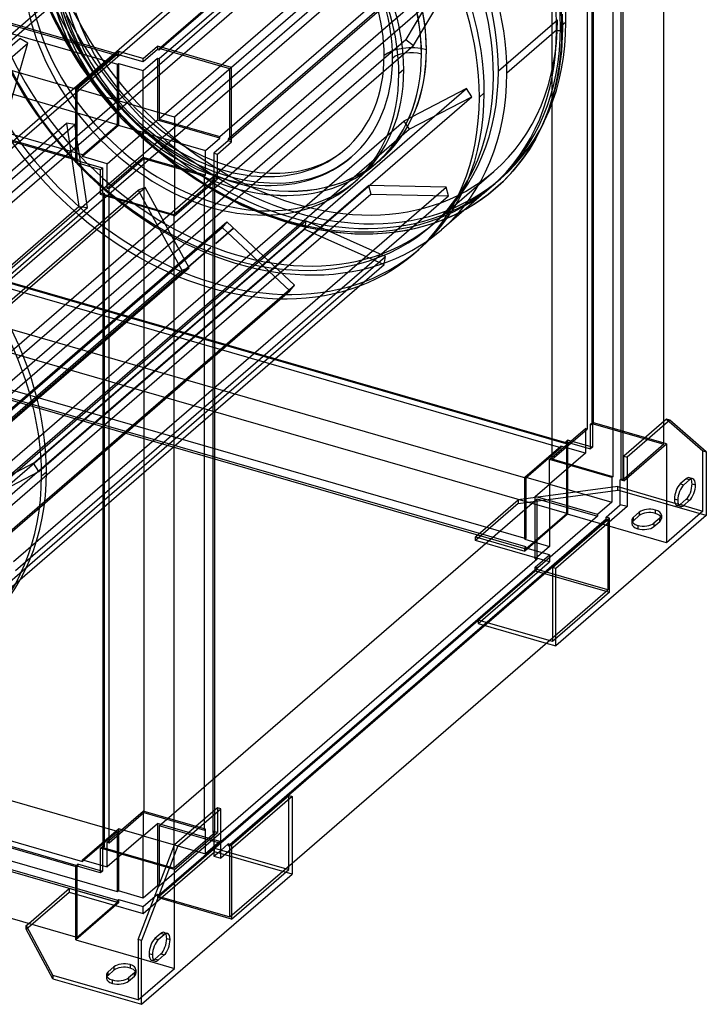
# Model space of a CAD drawing. Header units: millimetres. Extents: x -362 to 362, y -406 to 387.
# Tile 2 of 3: x 13 to 362, y -406 to 95. Entities that reach past the tile are written whole.
import ezdxf

# ---------------------------------------------------------------- set-up
doc = ezdxf.new("R2010")
doc.units = ezdxf.units.MM
doc.layers.add('MAIN-1', color=7, linetype='Continuous')
doc.layers.add('MAIN-2', color=7, linetype='Continuous')

msp = doc.modelspace()

# ---------------------------------------------------------------- linework, layer by layer
at = {"layer": 'MAIN-1'}
for p, q in [((84.45, 81.28), (275.7, 246.9)), ((311.64, 236.53), (120.39, 70.9)), ((340.14, -109.15), (340.14, 210.85)), ((120.51, 35.06), (311.64, 200.59)), ((318.52, -138.43), (318.52, 193.55)), ((319.39, 193.3), (319.39, -138.68)), ((-270.03, 173.79), (61.78, 78.01)), ((41.28, 59.96), (-290.78, 155.82)), ((-290.78, 119.88), (41.28, 24.02)), ((75.58, 75.46), (82.83, 81.74)), ((120.51, 70.87), (82.83, 81.74)), ((41.28, 60.25), (63.03, 79.09)), ((75.58, 75.46), (63.03, 79.09)), ((120.51, 70.87), (91.51, 45.75)), ((120.51, 33.2), (120.51, 70.87)), ((41.28, 22.58), (41.28, 60.25)), ((91.51, 45.75), (41.28, 60.25)), ((91.51, 45.75), (91.51, -4.48)), ((113.26, 26.92), (120.51, 33.2)), ((113.26, 14.36), (113.26, 26.92)), ((53.83, 18.96), (41.28, 22.58)), ((53.83, 6.4), (53.83, 18.96)), ((91.51, -4.48), (113.26, 14.36)), ((111.89, -306.82), (111.89, 13.18)), ((91.51, -4.48), (53.83, 6.4)), ((55.2, -325.97), (55.2, 6)), ((91.14, -4.37), (91.14, -325.42)), ((341.51, -107.97), (319.76, -126.8)), ((343.24, -108.47), (321.49, -127.3)), ((343.24, -108.47), (341.51, -107.97)), ((361.74, -124.49), (343.24, -108.47)), ((361.74, -124.49), (361.74, -156.96)), ((319.76, -139.36), (319.76, -126.8)), ((319.76, -126.8), (321.49, -127.3)), ((321.49, -127.3), (321.49, -152.42)), ((318.02, -138.86), (318.52, -138.43)), ((318.02, -151.42), (318.02, -138.86)), ((319.76, -139.36), (318.02, -138.86)), ((319.39, -138.68), (318.52, -138.43)), ((319.76, -138.36), (319.39, -138.68)), ((350.24, -141.38), (353.24, -138.78)), ((354.51, -140.88), (356.24, -141.38)), ((348.51, -151.27), (351.51, -148.67)), ((353.24, -149.17), (350.24, -151.77)), ((351.51, -148.67), (353.24, -149.17)), ((321.49, -152.42), (285.24, -183.81)), ((310.77, -157.7), (318.02, -151.42)), ((321.49, -152.42), (318.02, -151.42)), ((347.52, -151.13), (348.38, -151.37)), ((350.24, -151.77), (348.51, -151.27)), ((119.52, -324.19), (310.77, -158.56)), ((311.64, -158.81), (120.39, -324.44)), ((283.51, -183.31), (312.51, -158.2)), ((361.74, -156.96), (285.24, -223.21)), ((312.51, -158.2), (310.77, -157.7)), ((310.77, -158.56), (310.77, -157.7)), ((310.77, -158.56), (311.64, -158.81)), ((311.64, -158.81), (311.64, -158.94)), ((285.24, -183.81), (283.51, -183.31)), ((283.51, -183.31), (283.51, -220.98)), ((285.24, -223.21), (285.24, -183.81)), ((151.24, -333.66), (283.51, -219.12)), ((280.39, -221.82), (285.24, -223.21)), ((283.51, -220.98), (281.89, -220.52)), ((-290.78, -239.52), (41.28, -335.38)), ((41.53, -334.87), (-290.28, -239.09)), ((41.28, -371.32), (-290.78, -275.46)), ((151.24, -299.86), (114.99, -331.25)), ((120.51, -324.47), (149.51, -299.36)), ((149.51, -299.36), (151.24, -299.86)), ((151.24, -299.86), (151.24, -339.26)), ((113.26, -305.64), (91.5, -324.47)), ((93.24, -324.97), (114.99, -306.14)), ((114.99, -306.14), (113.26, -305.64)), ((114.99, -331.25), (114.99, -306.14)), ((53.83, -326.16), (54.83, -325.29)), ((55.2, -325.39), (54.83, -325.29)), ((73.01, -372.54), (91.5, -324.47)), ((93.24, -324.97), (74.74, -373.04)), ((91.5, -324.47), (93.24, -324.97)), ((114.99, -327.25), (118.77, -323.97)), ((120.51, -324.47), (118.77, -323.97)), ((87.16, -335.77), (53.83, -326.16)), ((53.83, -338.71), (53.83, -326.16)), ((87.36, -335.25), (55.2, -325.97)), ((41.28, -335.09), (42.28, -334.22)), ((41.28, -372.76), (41.28, -335.09)), ((53.83, -338.71), (41.28, -335.09)), ((53.83, -337.56), (42.28, -334.22)), ((74.74, -405.51), (151.24, -339.26)), ((16.16, -365.51), (17.41, -364.43)), ((16.16, -365.51), (29.7, -390.78)), ((16.16, -367.24), (16.16, -365.51)), ((29.7, -392.51), (16.16, -367.24)), ((83.24, -372.6), (86.24, -370.01)), ((41.28, -372.76), (73.01, -381.92)), ((73.01, -372.54), (73.01, -403.28)), ((74.74, -373.04), (73.01, -372.54)), ((74.74, -405.51), (74.74, -373.04)), ((87.51, -372.1), (89.24, -372.6)), ((81.51, -382.5), (84.51, -379.9)), ((86.24, -380.4), (83.24, -383)), ((84.51, -379.9), (86.24, -380.4)), ((68.89, -385.35), (68.89, -387.08)), ((83.24, -383), (81.51, -382.5)), ((57.69, -389.04), (60.69, -386.45)), ((60.69, -388.18), (57.69, -390.78)), ((57.69, -390.78), (57.69, -389.04)), ((60.69, -386.45), (60.69, -388.18)), ((71.08, -389.45), (68.08, -392.04)), ((73.01, -403.28), (29.7, -390.78)), ((29.7, -390.78), (29.7, -392.51)), ((29.7, -392.51), (74.74, -405.51))]:
    msp.add_line(p, q, dxfattribs=at)
for centre, major_axis, ratio, start_param, end_param in [((121.54, 105.26), (72.17, -83.33), 0.75, -0.000711, 0), ((353.24, -143.97), (1.66, 5.76), 0.433013, 0.000007, 0.588003), ((351.51, -143.47), (-1.66, -5.76), 0.433013, 2.158799, 2.787097), ((353.24, -143.97), (1.66, 5.76), 0.433013, -0.982794, 0.000007), ((350.24, -146.57), (1.66, 5.76), 0.433013, 0.588003, 2.158799), ((351.51, -143.47), (-1.66, -5.76), 0.433013, 0.588003, 2.158799), ((353.24, -143.97), (1.66, 5.76), 0.433013, -2.55359, -0.982794), ((350.24, -146.57), (1.66, 5.76), 0.433013, 2.158799, 3.141599), ((348.51, -146.07), (-1.66, -5.76), 0.433013, 0.354496, 0.588003), ((350.24, -146.57), (1.66, 5.76), 0.433013, -3.141586, -2.55359), ((86.24, -375.2), (1.66, 5.76), 0.433013, 0.000007, 0.588003), ((84.51, -374.7), (-1.66, -5.76), 0.433013, 2.158799, 2.787097), ((86.24, -375.2), (1.66, 5.76), 0.433013, -0.982794, 0.000007), ((83.24, -377.8), (1.66, 5.76), 0.433013, 0.588003, 2.158799), ((84.51, -374.7), (-1.66, -5.76), 0.433013, 0.588003, 2.158799), ((86.24, -375.2), (1.66, 5.76), 0.433013, -2.55359, -0.982794), ((83.24, -377.8), (1.66, 5.76), 0.433013, 2.158799, 3.141599), ((65.89, -387.95), (-6, 0), 0.5, -2.094395, -0.523599), ((65.89, -387.95), (-6, 0), 0.5, 3.141499, 4.18879), ((81.51, -377.3), (-1.66, -5.76), 0.433013, 0.354496, 0.588003), ((83.24, -377.8), (1.66, 5.76), 0.433013, -3.141586, -2.55359), ((62.89, -390.54), (-6, 0), 0.5, -0.523599, -0.000094), ((62.89, -390.54), (-6, 0), 0.5, -0.000094, 1.047198), ((65.89, -389.68), (6, 0), 0.5, 1.047198, 2.617994), ((65.89, -389.68), (6, 0), 0.5, 0.292994, 1.047198), ((65.89, -387.95), (-6, 0), 0.5, 2.617994, 3.141499), ((62.89, -392.28), (6, 0), 0.5, 2.617994, 2.8486), ((62.89, -390.54), (-6, 0), 0.5, 1.047198, 2.617994)]:
    msp.add_ellipse(centre, major_axis=major_axis, ratio=ratio, start_param=start_param, end_param=end_param, dxfattribs=at)
at = {"layer": 'MAIN-2'}
for p, q in [((275.7, 246.04), (83.7, 79.76)), ((83.7, 75.43), (275.7, 241.71)), ((303.7, -110.76), (303.7, 221.79)), ((304.2, 222.22), (304.2, -110.33)), ((301.2, 219.62), (301.2, -112.93)), ((275.7, 210.96), (83.7, 44.69)), ((-72.2, 18.07), (147.8, 208.59)), ((-68.15, 18.45), (151.85, 208.98)), ((114.44, 35.81), (306.44, 202.09)), ((310.77, 200.84), (118.77, 34.56)), ((283.45, -128.3), (283.45, 204.25)), ((314.19, 195.38), (314.19, -137.18)), ((62.53, 76.92), (-270.03, 172.92)), ((-270.03, 168.59), (62.53, 72.59)), ((-57.53, -24.37), (162.47, 166.16)), ((-53.49, -23.99), (166.51, 166.54)), ((-24.93, -21.7), (195.07, 168.83)), ((-20.61, -23.17), (199.39, 167.35)), ((62.53, 41.85), (-270.03, 137.85)), ((-27.07, -61.94), (192.93, 128.58)), ((-22.75, -63.42), (197.25, 127.11)), ((-290.28, 120.31), (42.28, 24.31)), ((44.78, 26.48), (-287.78, 122.48)), ((7.62, -74.18), (227.62, 116.35)), ((227.62, 116.35), (209.05, 85.25)), ((11.48, -77.26), (231.48, 113.27)), ((212.91, 82.17), (231.48, 113.27)), ((30.33, 95.13), (24.75, 107.47)), ((39.55, 89.36), (36.65, 97.21)), ((44.18, 91.26), (41.4, 98.78)), ((256.07, 69.26), (286.07, 95.24)), ((288.46, 98.01), (288.65, 90.75)), ((35.69, 85.04), (30.33, 95.13)), ((47.59, 83.72), (44.18, 91.26)), ((290.4, 93.99), (287.65, 91.61)), ((288.65, 90.75), (288.14, 79.02)), ((-112.61, -22.93), (12.8, 85.68)), ((-10.95, -105.27), (209.05, 85.25)), ((16.98, 83.35), (12.8, 85.68)), ((43.11, 81.5), (39.55, 89.36)), ((209.05, 85.25), (212.91, 82.17)), ((285.65, 89.88), (260.4, 68.01)), ((-107.96, -24.85), (16.98, 83.35)), ((-7.09, -108.35), (212.91, 82.17)), ((6.39, 46.88), (16.98, 83.35)), ((41.7, 75.13), (35.69, 85.04)), ((46.32, 75.43), (43.11, 81.5)), ((50.89, 77.52), (47.59, 83.72)), ((82.83, 81.74), (82.83, 80.01)), ((83.7, 80.63), (84.45, 81.28)), ((83.7, 80.63), (83.7, 79.76)), ((119.64, 70.25), (83.7, 80.63)), ((44.1, 71.49), (41.7, 75.13)), ((62.53, 77.79), (41.78, 59.82)), ((49.91, 69.45), (46.32, 75.43)), ((54.59, 71.41), (50.89, 77.52)), ((61.78, 78.01), (62.53, 77.79)), ((62.53, 76.92), (62.53, 77.79)), ((63.03, 77.36), (62.53, 76.92)), ((63.03, 79.09), (63.03, 77.36)), ((75.58, 73.73), (63.03, 77.36)), ((82.83, 80.01), (75.58, 73.73)), ((75.58, 69.4), (82.83, 75.68)), ((75.58, 73.73), (75.58, 75.46)), ((83.7, 79.76), (82.83, 80.01)), ((82.83, 75.68), (83.7, 75.43)), ((82.83, 75.68), (82.83, 44.07)), ((83.7, 75.43), (83.7, 44.69)), ((216.97, 77.66), (217.02, 77.7)), ((288.14, 79.02), (286.67, 67.96)), ((52.21, 60.3), (44.1, 71.49)), ((56.07, 69.16), (54.59, 71.41)), ((62.53, 72.59), (63.03, 73.03)), ((62.53, 41.85), (62.53, 72.59)), ((63.03, 73.03), (63.03, 41.42)), ((63.03, 73.03), (75.58, 69.4)), ((120.39, 70.9), (119.64, 70.25)), ((119.64, 34.31), (119.64, 70.25)), ((51.93, 66.36), (49.91, 69.45)), ((57.14, 59.17), (51.93, 66.36)), ((61.09, 62.24), (56.07, 69.16)), ((75.58, 37.79), (75.58, 69.4)), ((207.98, 69.87), (205.48, 67.7)), ((253.57, 67.1), (253.57, 67.1)), ((286.67, 67.96), (285.17, 60.91)), ((19.84, -130.31), (239.84, 60.22)), ((61.08, 49.62), (52.21, 60.3)), ((66.58, 55.63), (61.09, 62.24)), ((239.84, 60.22), (208.04, 43.65)), ((242.57, 56.07), (239.84, 60.22)), ((285.17, 60.91), (282.44, 51.52)), ((22.57, -134.46), (242.57, 56.07)), ((41.78, 59.82), (41.28, 59.96)), ((41.78, 59.82), (41.78, 23.88)), ((62.83, 52.31), (57.14, 59.17)), ((72.38, 49.49), (66.58, 55.63)), ((210.77, 39.5), (242.57, 56.07)), ((246.4, 55.89), (248.9, 58.05)), ((68.97, 45.83), (62.83, 52.31)), ((282.44, 51.52), (279.03, 42.79)), ((70.45, 39.7), (61.08, 49.62)), ((75.46, 39.82), (68.97, 45.83)), ((78.52, 43.79), (72.38, 49.49)), ((-73.08, -52.36), (36.51, 42.55)), ((-70.89, -54.72), (40.79, 41.99)), ((-11.96, -146.88), (208.04, 43.65)), ((36.51, 42.55), (42.91, 0.29)), ((40.79, 41.99), (36.51, 42.55)), ((47.19, -0.27), (40.79, 41.99)), ((44.78, 26.48), (62.53, 41.85)), ((63.03, 41.42), (44.78, 25.61)), ((75.58, 37.79), (63.03, 41.42)), ((82.83, 44.07), (75.58, 37.79)), ((85.22, 38.35), (78.52, 43.79)), ((114.44, 34.95), (82.83, 44.07)), ((83.7, 44.69), (114.44, 35.81)), ((208.04, 43.65), (210.77, 39.5)), ((279.03, 42.79), (274.89, 34.49)), ((-9.23, -151.03), (210.77, 39.5)), ((57.33, 21.99), (75.58, 37.79)), ((80.39, 30.47), (70.45, 39.7)), ((82.31, 34.28), (75.46, 39.82)), ((75.58, 37.79), (75.58, 25.23)), ((75.58, 37.79), (107.19, 28.67)), ((92.12, 33.49), (85.22, 38.35)), ((114.44, 34.95), (114.44, 35.81)), ((119.64, 34.31), (120.51, 35.06)), ((91.25, 21.66), (80.39, 30.47)), ((89.39, 29.31), (82.31, 34.28)), ((99.16, 29.25), (92.12, 33.49)), ((107.19, 28.67), (114.44, 34.95)), ((118.77, 33.7), (111.52, 27.42)), ((118.77, 34.56), (118.77, 33.7)), ((118.77, 34.56), (119.64, 34.31)), ((120.51, 33.2), (118.77, 33.7)), ((274.89, 34.49), (271.65, 29.12)), ((44.78, 25.61), (44.78, 26.48)), ((57.33, 21.99), (44.78, 25.61)), ((75.58, 25.23), (57.33, 9.43)), ((107.19, 16.11), (75.58, 25.23)), ((96.73, 24.88), (89.39, 29.31)), ((106.23, 25.64), (99.16, 29.25)), ((113.45, 22.6), (106.23, 25.64)), ((107.19, 16.11), (107.19, 28.67)), ((111.52, 27.42), (111.52, 14.86)), ((111.52, 27.42), (113.26, 26.92)), ((174.06, 26.07), (171.92, 24.68)), ((176.09, 27.57), (174.06, 26.07)), ((178.04, 29.16), (176.09, 27.57)), ((181.31, 25.38), (179.16, 23.62)), ((271.65, 29.12), (268.14, 24.07)), ((41.28, 24.02), (41.78, 23.88)), ((42.28, 23.45), (41.28, 22.58)), ((41.78, 23.88), (42.28, 24.31)), ((42.28, 24.31), (42.28, 23.45)), ((42.28, 23.45), (54.83, 19.82)), ((57.33, 9.43), (57.33, 21.99)), ((75.95, 24.55), (58.2, 9.18)), ((106.69, 15.68), (75.95, 24.55)), ((75.95, 24.55), (75.95, -308)), ((102.51, 13.74), (91.25, 21.66)), ((104.12, 21.1), (96.73, 24.88)), ((111.7, 17.92), (104.12, 21.1)), ((120.54, 20.25), (113.45, 22.6)), ((123.83, 19.37), (120.54, 20.25)), ((164.68, 21.03), (161.99, 20.03)), ((167.24, 22.15), (164.68, 21.03)), ((169.68, 23.39), (167.24, 22.15)), ((171.92, 24.68), (169.68, 23.39)), ((174.55, 20.43), (172.08, 19)), ((176.91, 21.97), (174.55, 20.43)), ((179.16, 23.62), (176.91, 21.97)), ((193.67, 21.89), (193.71, 21.93)), ((196.23, 24.08), (196.18, 24.04)), ((268.14, 24.07), (263.41, 18.23)), ((53.83, 18.96), (54.83, 19.82)), ((54.83, 19.82), (54.83, 7.26)), ((106.69, 15.68), (107.19, 16.11)), ((106.69, -316.88), (106.69, 15.68)), ((119.15, 15.45), (111.7, 17.92)), ((122.76, 14.48), (119.15, 15.45)), ((129.27, 18.2), (123.83, 19.37)), ((134.51, 17.43), (129.27, 18.2)), ((139.9, 17.02), (134.51, 17.43)), ((145, 17.01), (139.9, 17.02)), ((147.65, 17.15), (145, 17.01)), ((150.71, 17.46), (147.65, 17.15)), ((153.65, 17.9), (150.71, 17.46)), ((156.46, 18.47), (153.65, 17.9)), ((159.16, 19.15), (156.46, 18.47)), ((161.99, 20.03), (159.16, 19.15)), ((163.63, 15.31), (160.55, 14.35)), ((166.58, 16.41), (163.63, 15.31)), ((169.39, 17.64), (166.58, 16.41)), ((172.08, 19), (169.39, 17.64)), ((223.83, -7.89), (253.83, 18.09)), ((263.41, 18.23), (258.28, 12.85)), ((-29.92, -179.55), (190.08, 10.97)), ((9.61, -180.37), (229.61, 10.15)), ((91.14, -3.79), (111.89, 14.18)), ((114.04, 6.78), (102.51, 13.74)), ((111.52, 14.86), (111.02, 14.43)), ((111.89, 14.18), (111.02, 14.43)), ((111.02, 14.43), (111.02, -318.13)), ((113.26, 14.36), (111.52, 14.86)), ((111.89, 13.18), (111.89, 14.18)), ((128.45, 13.27), (122.76, 14.48)), ((124, 11.9), (124.05, 11.94)), ((133.95, 12.47), (128.45, 13.27)), ((139.73, 12.03), (133.95, 12.47)), ((145.24, 12.01), (139.73, 12.03)), ((148.02, 12.17), (145.24, 12.01)), ((151.34, 12.5), (148.02, 12.17)), ((154.53, 12.98), (151.34, 12.5)), ((157.6, 13.6), (154.53, 12.98)), ((160.55, 14.35), (157.6, 13.6)), ((182.18, 11.92), (184.68, 14.09)), ((190.08, 10.97), (191.2, 6.46)), ((229.61, 10.15), (190.08, 10.97)), ((252.36, 10.2), (227.11, -11.67)), ((230.73, 5.65), (229.61, 10.15)), ((257.11, 14.31), (254.36, 11.93)), ((258.28, 12.85), (254.67, 9.55)), ((-43.74, -92.51), (72.94, 8.54)), ((-43.16, -93.84), (76.57, 9.85)), ((-28.8, -184.06), (191.2, 6.46)), ((10.73, -184.88), (230.73, 5.65)), ((54.83, 7.26), (53.83, 6.4)), ((54.83, 7.26), (55.7, 7.01)), ((55.7, 7.01), (55.2, 6.58)), ((55.2, 6.58), (91.14, -3.79)), ((55.2, 6), (55.2, 6.58)), ((55.7, 7.01), (55.7, -325.54)), ((58.2, 9.18), (57.33, 9.43)), ((58.2, -323.37), (58.2, 9.18)), ((76.57, 9.85), (72.94, 8.54)), ((72.94, 8.54), (95.22, -32.22)), ((98.85, -30.91), (76.57, 9.85)), ((125.72, 0.82), (114.04, 6.78)), ((191.2, 6.46), (230.73, 5.65)), ((250.85, 6.42), (246.87, 3.51)), ((254.66, 9.55), (250.85, 6.42)), ((-177.09, -190.24), (42.91, 0.29)), ((42.91, 0.29), (47.19, -0.27)), ((137.76, -4.24), (125.72, 0.82)), ((242.71, 0.79), (238.36, -1.72)), ((246.87, 3.51), (242.71, 0.79)), ((-49, -83.57), (47.19, -0.27)), ((91.14, -3.79), (91.14, -4.37)), ((149.7, -8.2), (137.76, -4.24)), ((233.65, -4.1), (228.74, -6.25)), ((238.36, -1.72), (233.65, -4.1)), ((-61.72, -197.66), (158.28, -7.13)), ((-37.84, -142.6), (118.13, -7.53)), ((118.13, -7.53), (115.77, -10.48)), ((152.44, -39.72), (118.13, -7.53)), ((155.29, -9.7), (149.7, -8.2)), ((164.62, -11.7), (155.29, -9.7)), ((158.28, -7.13), (157.6, -11.21)), ((198.69, -25.2), (158.28, -7.13)), ((218.29, -9.82), (213.24, -11.1)), ((223.61, -8.16), (218.29, -9.82)), ((228.74, -6.25), (223.61, -8.16)), ((-104.23, -201.01), (115.77, -10.48)), ((-62.4, -201.74), (157.6, -11.21)), ((121.5, -10.72), (112.5, -18.51)), ((112.5, -18.51), (121.5, -10.72)), ((112.5, -18.51), (121.5, -10.72)), ((112.5, -18.51), (121.5, -10.72)), ((115.77, -10.48), (150.09, -42.67)), ((157.6, -11.21), (198.02, -29.28)), ((173.71, -13.03), (164.62, -11.7)), ((183.18, -13.75), (173.71, -13.03)), ((192.28, -13.78), (183.18, -13.75)), ((197.05, -13.51), (192.28, -13.78)), ((202.62, -12.96), (197.05, -13.51)), ((208.02, -12.15), (202.62, -12.96)), ((213.24, -11.1), (208.02, -12.15)), ((110, -20.68), (-110, -211.2)), ((-110, -211.2), (110, -20.68)), ((-110, -211.2), (110, -20.68)), ((-110, -211.2), (110, -20.68)), ((-42.28, -24.31), (290.28, -120.31)), ((-41.78, -23.88), (290.78, -119.88)), ((213.11, -23.8), (215.61, -21.63)), ((287.78, -122.48), (-44.78, -26.48)), ((-21.98, -219.81), (198.02, -29.28)), ((-21.31, -215.73), (198.69, -25.2)), ((198.02, -29.28), (198.69, -25.2)), ((-124.78, -222.74), (95.22, -32.22)), ((-121.15, -221.43), (98.85, -30.91)), ((95.22, -32.22), (98.85, -30.91)), ((-67.56, -230.25), (152.44, -39.72)), ((150.09, -42.67), (152.44, -39.72)), ((-69.91, -233.2), (150.09, -42.67)), ((270.03, -137.85), (-62.53, -41.85)), ((290.78, -155.82), (-41.78, -59.82)), ((-62.53, -72.59), (270.03, -168.59)), ((270.03, -172.92), (-62.53, -76.92)), ((-62.53, -77.79), (270.03, -173.79)), ((302.83, -110.51), (303.83, -109.65)), ((303.83, -109.65), (303.83, -122.21)), ((341.51, -120.52), (303.83, -109.65)), ((340.14, -120.71), (340.14, -109.15)), ((341.51, -107.97), (360.01, -123.99)), ((282.08, -128.48), (300.33, -112.68)), ((283.45, -128.3), (301.2, -112.93)), ((301.2, -112.93), (300.33, -112.68)), ((300.33, -112.68), (300.33, -125.24)), ((302.83, -110.51), (303.7, -110.76)), ((302.83, -123.07), (302.83, -110.51)), ((303.7, -110.76), (304.2, -110.33)), ((304.2, -110.33), (340.14, -120.71)), ((290.28, -119.45), (291.28, -118.58)), ((290.28, -119.45), (302.83, -123.07)), ((290.28, -120.31), (290.28, -119.45)), ((290.78, -119.88), (290.28, -120.31)), ((290.78, -155.82), (290.78, -119.88)), ((291.28, -118.58), (291.28, -156.25)), ((303.83, -122.21), (291.28, -118.58)), ((269.53, -137.42), (287.78, -121.61)), ((287.78, -122.48), (270.03, -137.85)), ((287.78, -121.61), (287.78, -122.48)), ((300.33, -125.24), (287.78, -121.61)), ((303.83, -122.21), (302.83, -123.07)), ((319.76, -139.36), (341.51, -120.52)), ((340.14, -120.71), (319.76, -138.36)), ((341.51, -120.52), (341.51, -170.75)), ((360.01, -154.73), (360.01, -123.99)), ((360.01, -123.99), (361.74, -124.49)), ((300.33, -125.24), (282.08, -141.04)), ((282.08, -141.04), (282.08, -128.48)), ((313.69, -137.61), (282.08, -128.48)), ((314.19, -137.18), (283.45, -128.3)), ((19.84, -130.31), (-11.96, -146.88)), ((-9.23, -151.03), (22.57, -134.46)), ((22.57, -134.46), (19.84, -130.31)), ((23.9, -136.8), (26.4, -134.64)), ((269.53, -169.03), (269.53, -137.42)), ((282.08, -141.04), (269.53, -137.42)), ((270.03, -137.85), (270.03, -168.59)), ((314.19, -137.18), (313.69, -137.61)), ((313.69, -137.61), (313.69, -150.17)), ((351.51, -138.28), (348.51, -140.88)), ((353.24, -138.78), (351.51, -138.28)), ((354.9, -138.21), (353.17, -137.71)), ((316.7, -142.23), (266.16, -149)), ((266.16, -150.73), (316.7, -143.96)), ((274.83, -147.32), (282.08, -141.04)), ((282.08, -141.04), (282.08, -172.65)), ((282.08, -141.04), (313.69, -150.17)), ((316.7, -142.23), (347.52, -151.13)), ((316.7, -143.96), (316.7, -142.23)), ((361.74, -156.96), (316.7, -143.96)), ((348.51, -140.88), (350.24, -141.38)), ((83.7, -314.71), (275.7, -148.44)), ((244.41, -167.84), (266.16, -149)), ((266.16, -149), (266.16, -150.73)), ((274.83, -178.93), (274.83, -147.32)), ((306.44, -156.45), (274.83, -147.32)), ((275.7, -179.18), (275.7, -148.44)), ((275.7, -148.44), (306.44, -157.31)), ((313.69, -150.17), (306.44, -156.45)), ((347.24, -149.17), (345.51, -148.67)), ((266.16, -150.73), (244.41, -169.57)), ((324.69, -157.82), (327.69, -155.22)), ((327.69, -155.22), (327.69, -156.95)), ((335.89, -155.85), (335.89, -154.12)), ((360.01, -154.73), (341.51, -170.75)), ((348.57, -152.34), (346.84, -151.84)), ((348.38, -151.37), (360.01, -154.73)), ((306.44, -157.31), (114.44, -323.59)), ((291.28, -156.25), (269.53, -175.09)), ((270.03, -173.79), (290.78, -155.82)), ((341.51, -170.75), (291.28, -156.25)), ((306.44, -156.45), (306.44, -157.31)), ((311.64, -158.94), (311.64, -194.75)), ((312.51, -195.87), (312.51, -158.2)), ((323.89, -159.32), (323.89, -161.05)), ((327.69, -156.95), (324.69, -159.55)), ((324.69, -159.55), (324.69, -157.82)), ((338.08, -158.22), (335.08, -160.82)), ((335.08, -162.55), (338.08, -159.95)), ((338.08, -159.95), (338.08, -158.22)), ((338.89, -156.72), (338.89, -158.45)), ((326.89, -161.91), (326.89, -163.65)), ((335.08, -160.82), (335.08, -162.55)), ((244.41, -167.84), (269.53, -175.09)), ((244.41, -169.57), (244.41, -167.84)), ((282.08, -180.45), (244.41, -169.57)), ((270.03, -168.59), (269.53, -169.03)), ((269.53, -169.03), (282.08, -172.65)), ((269.53, -173.36), (270.03, -172.92)), ((269.53, -175.09), (269.53, -173.36)), ((282.08, -176.98), (269.53, -173.36)), ((270.03, -172.92), (270.03, -173.79)), ((282.08, -172.65), (274.83, -178.93)), ((275.7, -179.18), (83.7, -345.46)), ((274.83, -183.26), (282.08, -176.98)), ((274.83, -178.93), (275.7, -179.18)), ((282.08, -176.98), (282.08, -180.45)), ((83.7, -349.79), (275.7, -183.51)), ((275.7, -184.38), (83.7, -350.65)), ((245.83, -211.84), (282.08, -180.45)), ((274.83, -184.99), (245.83, -210.11)), ((274.83, -184.99), (274.83, -183.26)), ((275.7, -183.51), (274.83, -183.26)), ((274.83, -184.99), (312.51, -195.87)), ((275.7, -184.38), (275.7, -183.51)), ((311.64, -194.75), (275.7, -184.38)), ((283.51, -219.12), (311.64, -194.75)), ((312.51, -195.87), (283.51, -220.98)), ((281.89, -220.52), (245.83, -210.11)), ((245.83, -210.11), (245.83, -211.84)), ((245.83, -211.84), (280.39, -221.82)), ((62.53, -317.55), (-270.03, -221.55)), ((-287.78, -236.92), (44.78, -332.92)), ((62.53, -348.29), (-270.03, -252.29)), ((-270.03, -256.62), (62.53, -352.62)), ((-270.03, -257.49), (62.53, -353.49)), ((149.51, -337.03), (149.51, -299.36)), ((57.33, -323.12), (75.58, -307.32)), ((58.2, -323.37), (75.95, -308)), ((75.58, -307.32), (75.58, -319.88)), ((107.19, -316.44), (75.58, -307.32)), ((75.95, -308), (106.69, -316.88)), ((111.89, -318.38), (111.89, -306.82)), ((113.26, -305.64), (113.26, -318.19)), ((75.58, -319.88), (82.83, -313.6)), ((82.83, -313.6), (82.83, -345.21)), ((114.44, -322.72), (82.83, -313.6)), ((83.7, -314.71), (83.7, -345.46)), ((114.44, -323.59), (83.7, -314.71)), ((44.78, -332.06), (63.03, -316.25)), ((62.53, -317.55), (44.78, -332.92)), ((75.58, -319.88), (57.33, -335.68)), ((62.53, -348.29), (62.53, -317.55)), ((63.03, -316.25), (63.03, -347.86)), ((75.58, -319.88), (63.03, -316.25)), ((75.58, -351.49), (75.58, -319.88)), ((75.58, -319.88), (107.19, -329)), ((111.89, -318.38), (91.14, -336.35)), ((91.51, -337.03), (113.26, -318.19)), ((107.19, -316.44), (106.69, -316.88)), ((107.19, -329), (107.19, -316.44)), ((111.02, -318.13), (111.52, -317.69)), ((111.02, -318.13), (111.89, -318.38)), ((111.52, -317.69), (111.52, -330.25)), ((113.26, -318.19), (111.52, -317.69)), ((54.83, -325.29), (54.83, -337.85)), ((55.7, -325.54), (55.2, -325.39)), ((57.33, -323.12), (58.2, -323.37)), ((57.33, -335.68), (57.33, -323.12)), ((91.14, -325.42), (91.14, -336.35)), ((114.44, -322.72), (107.19, -329)), ((114.44, -323.59), (114.44, -322.72)), ((118.77, -323.97), (118.77, -324.84)), ((118.77, -324.84), (119.52, -324.19)), ((119.64, -325.09), (118.77, -324.84)), ((120.39, -324.44), (119.64, -325.09)), ((119.64, -361.03), (119.64, -325.09)), ((120.51, -324.47), (120.51, -362.14)), ((55.2, -325.97), (55.7, -325.54)), ((75.58, -359.28), (111.83, -327.89)), ((111.83, -326.15), (82.83, -351.27)), ((111.52, -330.25), (114.99, -327.25)), ((111.52, -330.25), (114.99, -331.25)), ((111.83, -326.15), (149.51, -337.03)), ((111.83, -327.89), (111.83, -326.15)), ((151.24, -339.26), (111.83, -327.89)), ((41.28, -335.38), (41.78, -335.52)), ((42.28, -335.09), (41.53, -334.87)), ((42.28, -335.09), (41.78, -335.52)), ((42.28, -334.22), (42.28, -335.09)), ((44.78, -332.06), (57.33, -335.68)), ((44.78, -332.92), (44.78, -332.06)), ((91.14, -336.35), (87.36, -335.25)), ((119.64, -361.03), (151.24, -333.66)), ((41.78, -335.52), (41.78, -371.46)), ((54.83, -337.85), (53.83, -337.56)), ((54.83, -337.85), (53.83, -338.71)), ((91.51, -337.03), (87.16, -335.77)), ((91.51, -387.26), (91.51, -337.03)), ((120.51, -362.14), (149.51, -337.03)), ((82.83, -345.21), (75.58, -351.49)), ((83.7, -345.46), (82.83, -345.21)), ((16.16, -367.24), (37.91, -348.41)), ((17.41, -364.43), (37.91, -346.67)), ((63.03, -353.92), (37.91, -346.67)), ((37.91, -346.67), (37.91, -348.41)), ((37.91, -348.41), (75.58, -359.28)), ((63.03, -347.86), (62.53, -348.29)), ((75.58, -351.49), (63.03, -347.86)), ((75.58, -355.82), (82.83, -349.54)), ((82.83, -349.54), (82.83, -351.27)), ((82.83, -349.54), (83.7, -349.79)), ((83.7, -349.79), (83.7, -350.65)), ((63.03, -353.92), (41.28, -372.76)), ((41.78, -371.46), (62.53, -353.49)), ((62.53, -352.62), (63.03, -352.19)), ((62.53, -353.49), (62.53, -352.62)), ((63.03, -352.19), (75.58, -355.82)), ((63.03, -352.19), (63.03, -353.92)), ((120.51, -362.14), (82.83, -351.27)), ((83.7, -350.65), (119.64, -361.03)), ((75.58, -359.28), (75.58, -355.82)), ((84.51, -369.51), (81.51, -372.1)), ((86.24, -370.01), (84.51, -369.51)), ((86.17, -368.94), (87.9, -369.44)), ((41.78, -371.46), (41.28, -371.32)), ((81.51, -372.1), (83.24, -372.6)), ((80.24, -380.4), (78.51, -379.9)), ((73.01, -381.92), (91.51, -387.26)), ((79.84, -383.06), (81.57, -383.56)), ((56.89, -390.54), (56.89, -392.28)), ((71.08, -391.18), (71.08, -389.45)), ((71.89, -387.95), (71.89, -389.68)), ((73.01, -403.28), (91.51, -387.26)), ((59.89, -394.87), (59.89, -393.14)), ((68.08, -393.78), (71.08, -391.18)), ((68.08, -392.04), (68.08, -393.78))]:
    msp.add_line(p, q, dxfattribs=at)
for centre, major_axis, ratio, start_param, end_param in [((150.25, 130.12), (104.42, -120.57), 0.75, 0.713724, 3.141533), ((149.25, 129.25), (-103.11, 119.06), 0.75, -2.427868, 0), ((151.25, 130.99), (103.11, -119.06), 0.75, 0.713724, 3.141593), ((154, 133.37), (103.11, -119.06), 0.75, 0.713724, 3.141593), ((121.5, 105.22), (99.83, -115.28), 0.75, 0.713724, 3.855317), ((121.5, 105.22), (99.83, -115.28), 0.75, 0.713724, 3.855317), ((124, 107.39), (-103.11, 119.06), 0.75, -2.427868, 0), ((124, 107.39), (-99.83, 115.28), 0.75, -2.427868, 0), ((110, 95.26), (-103.11, 119.06), 0.75, -2.427868, 0), ((112.5, 97.43), (103.11, -119.06), 0.75, 0.713724, 3.141593), ((121.5, 105.22), (72.17, -83.33), 0.75, 0.713724, 3.141593), ((121.54, 105.26), (72.17, -83.33), 0.75, 0.713724, 3.141593), ((110, 95.26), (72.18, -83.34), 0.75, 0.713724, 3.141593), ((112.5, 97.43), (-72.18, 83.34), 0.75, -2.427868, 0), ((124, 107.39), (-72.18, 83.35), 0.75, -3.141592, -0.857072), ((124.05, 107.43), (72.18, -83.35), 0.75, 0.713724, 2.284521), ((116.17, 100.61), (65.14, -75.22), 0.75, 0.713724, 3.141533), ((124, 107.39), (-72.18, 83.35), 0.75, 0, 2.284521), ((116.17, 100.61), (61.87, -71.44), 0.75, 0.713724, 3.141533), ((151.25, 130.99), (103.11, -119.06), 0.75, -2.427868, 0), ((154, 133.37), (103.11, -119.06), 0.75, -2.427868, 0), ((154, 133.37), (-99.83, 115.28), 0.75, 0.713724, 3.141593), ((150.25, 130.12), (104.42, -120.57), 0.75, -2.427868, -0.000059), ((149.25, 129.25), (-103.11, 119.06), 0.75, 0.713724, 3.141593), ((124, 107.39), (-103.11, 119.06), 0.75, 0.713724, 3.141593), ((124, 107.39), (-99.83, 115.28), 0.75, 0.713724, 3.141593), ((121.5, 105.22), (99.83, -115.28), 0.75, -2.427868, 0.713724), ((121.5, 105.22), (99.83, -115.28), 0.75, -2.427868, 0.713724), ((112.5, 97.43), (103.11, -119.06), 0.75, -2.427868, 0), ((110, 95.26), (-103.11, 119.06), 0.75, 0.713724, 3.141593), ((121.5, 105.22), (72.17, -83.33), 0.75, -2.427868, 0), ((121.54, 105.26), (72.17, -83.33), 0.75, -2.427868, -0.000711), ((124.05, 107.43), (72.18, -83.35), 0.75, -2.427868, -0.857072), ((116.17, 100.61), (65.14, -75.22), 0.75, -2.427868, -0.000059), ((110, 95.26), (72.18, -83.34), 0.75, -2.427868, 0), ((112.5, 97.43), (-72.18, 83.34), 0.75, 0.713724, 3.141593), ((116.17, 100.61), (61.87, -71.44), 0.75, -2.427868, -0.000059), ((154, 133.37), (-99.83, 115.28), 0.75, -3.141592, -2.427868), ((151.25, 130.99), (103.11, -119.06), 0.75, 0, 0.713724), ((150.25, 130.12), (104.42, -120.57), 0.75, 0, 0.713724), ((154, 133.37), (103.11, -119.06), 0.75, 0, 0.713724), ((286.65, 90.75), (-2, 0), 0.5, 1.047198, 2.617994), ((286.65, 90.75), (-2, 0), 0.5, 2.617994, 4.18879), ((149.25, 129.25), (-103.11, 119.06), 0.75, -3.141592, -2.427868), ((211.66, 73.04), (-15.75, 0), 0.5, -2.094395, -0.523599), ((116.17, 100.61), (61.87, -71.44), 0.75, -0.000059, 0.713724), ((116.17, 100.61), (65.14, -75.22), 0.75, -0.000059, 0.713724), ((121.5, 105.22), (72.17, -83.33), 0.75, 0, 0.713724), ((121.54, 105.26), (72.17, -83.33), 0.75, 0, 0.713724), ((124.05, 107.43), (72.18, -83.35), 0.75, 0, 0.713724), ((211.66, 73.04), (-10.75, 0), 0.5, -2.092535, -0.523599), ((110, 95.26), (72.18, -83.34), 0.75, 0, 0.713724), ((112.5, 97.43), (-72.18, 83.34), 0.75, -3.141592, -2.427868), ((124, 107.39), (-99.83, 115.28), 0.75, -3.141592, -2.427868), ((124, 107.39), (-103.11, 119.06), 0.75, -3.141592, -2.427868), ((-110, -95.26), (103.11, -119.06), 0.75, 0.713724, 3.141593), ((110, 95.26), (-103.11, 119.06), 0.75, -3.141592, -2.427868), ((112.5, 97.43), (103.11, -119.06), 0.75, 0, 0.713724), ((-112.5, -97.43), (-103.11, 119.06), 0.75, -2.427868, 0), ((124, 107.39), (-72.18, 83.35), 0.75, 2.284521, 3.141593), ((124.05, 107.43), (72.18, -83.35), 0.75, -0.857072, 0), ((121.5, -10.72), (0.000655, -0.000756), 0.75, 0.713724, 3.855317), ((121.5, -10.72), (0.000655, -0.000756), 0.75, -2.427868, 0.713724), ((112.5, -18.51), (-0.000655, 0.000756), 0.75, -2.427868, 0.713724), ((112.5, -18.51), (-0.000655, 0.000756), 0.75, 0.713724, 3.855317), ((110, -20.68), (0.000655, -0.000756), 0.75, 0.713724, 3.855317), ((110, -20.68), (0.000655, -0.000756), 0.75, -2.427868, 0.713724), ((-110, -95.26), (103.11, -119.06), 0.75, 0, 0.713724), ((-112.5, -97.43), (-103.11, 119.06), 0.75, -3.141592, -2.427868), ((351.51, -143.47), (-1.66, -5.76), 0.433013, -3.141586, -2.55359), ((351.51, -143.47), (-1.66, -5.76), 0.433013, 2.787097, 3.141599), ((348.51, -146.07), (-1.66, -5.76), 0.433013, -2.55359, -0.982794), ((348.51, -146.07), (-1.66, -5.76), 0.433013, -0.982794, 0.000007), ((332.89, -156.72), (-6, 0), 0.5, -2.094395, -0.523599), ((332.89, -158.45), (6, 0), 0.5, 1.047198, 2.617994), ((332.89, -156.72), (-6, 0), 0.5, 3.141499, 4.18879), ((348.51, -146.07), (-1.66, -5.76), 0.433013, 0.000007, 0.354496), ((329.89, -159.32), (-6, 0), 0.5, -0.523599, -0.000094), ((329.89, -159.32), (-6, 0), 0.5, -0.000094, 1.047198), ((329.89, -161.05), (6, 0), 0.5, 2.617994, 3.141499), ((332.89, -158.45), (6, 0), 0.5, -0.000094, 1.047198), ((332.89, -156.72), (-6, 0), 0.5, 2.617994, 3.141499), ((332.89, -158.45), (6, 0), 0.5, -0.523599, -0.000094), ((329.89, -161.05), (6, 0), 0.5, 3.141499, 4.18879), ((329.89, -159.32), (-6, 0), 0.5, 1.047198, 2.617994), ((329.89, -161.05), (6, 0), 0.5, -2.094395, -0.523599), ((84.51, -374.7), (-1.66, -5.76), 0.433013, -3.141586, -2.55359), ((84.51, -374.7), (-1.66, -5.76), 0.433013, 2.787097, 3.141599), ((81.51, -377.3), (-1.66, -5.76), 0.433013, -2.55359, -0.982794), ((81.51, -377.3), (-1.66, -5.76), 0.433013, -0.982794, 0.000007), ((81.51, -377.3), (-1.66, -5.76), 0.433013, 0.000007, 0.354496), ((65.89, -389.68), (6, 0), 0.5, -0.523599, -0.000094), ((65.89, -389.68), (6, 0), 0.5, -0.000094, 0.292994), ((62.89, -392.28), (6, 0), 0.5, 2.8486, 3.141499), ((62.89, -392.28), (6, 0), 0.5, 3.141499, 4.18879), ((62.89, -392.28), (6, 0), 0.5, -2.094395, -0.523599)]:
    msp.add_ellipse(centre, major_axis=major_axis, ratio=ratio, start_param=start_param, end_param=end_param, dxfattribs=at)

doc.saveas('drawing.dxf')
